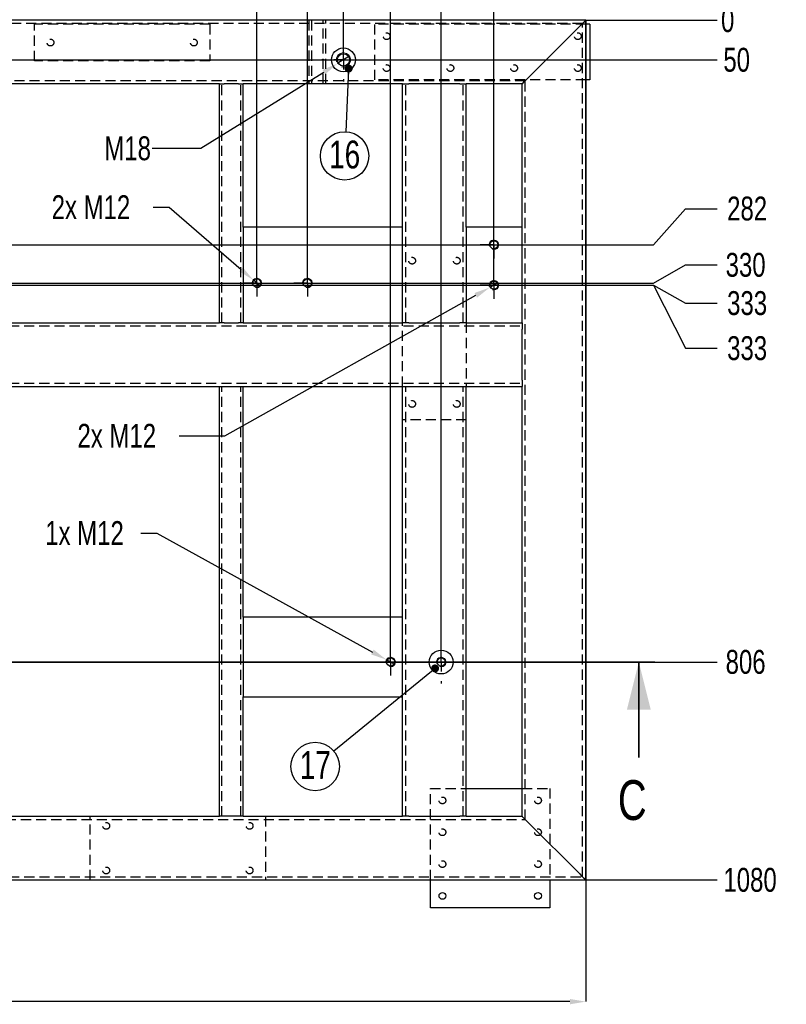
# Model space of a CAD drawing. Header units: millimetres. Extents: x 5 to 589, y 5 to 415.
# Tile 10 of 17: x 174 to 271, y 229 to 353. Entities that reach past the tile are written whole.
import ezdxf

# ---------------------------------------------------------------- set-up
doc = ezdxf.new("R2010")
doc.units = ezdxf.units.MM
doc.header["$PDSIZE"] = -1
doc.linetypes.add('CENTERX2', pattern=[20.32, 12.7, -2.54, 2.54, -2.54])
doc.linetypes.add('HIDDEN', pattern=[1.905, 1.27, -0.635])
for name, color, linetype in [('COTES', 1, 'Continuous'), ('NOTES', 6, 'Continuous'), ('TRAIT-FINS', 9, 'Continuous'), ('TRAIT-MIXTES', 3, 'CENTERX2'), ('TRAIT-TIRET', 2, 'HIDDEN')]:
    doc.layers.add(name, color=color, linetype=linetype)
doc.layers.add('TRAIT-FORT', color=4, linetype='Continuous', lineweight=25)
doc.styles.add('SLDTEXTSTYLE2', font='TXT', dxfattribs={"width": 0.75})
doc.dimstyles.new('SLDDIMSTYLE0', dxfattribs={"dimtxt": 3, "dimasz": 0.333333, "dimexe": 0, "dimexo": 0.0625, "dimgap": 0.75, "dimtad": 0, "dimtih": 1, "dimtoh": 1, "dimdec": 0, "dimlfac": 10, "dimrnd": 1e-09, "dimdsep": 46, "dimtxsty": 'SLDTEXTSTYLE2', "dimblk1": 'ORIGIN', "dimblk2": 'ORIGIN', "dimsah": 1, "dimcen": 0.09, "dimadec": 0, "dimazin": 2, "dimtfac": 1, "dimtdec": 0, "dimtofl": 0, "dimtmove": 0, "dimatfit": 3, "dimldrblk": 'ORIGIN', "dimfxl": 1, "dimfrac": 2, "dimtolj": 1, "dimtzin": 12, "dimarcsym": 0})
doc.dimstyles.new('SLDDIMSTYLE1', dxfattribs={"dimtxt": 3, "dimasz": 2, "dimexe": 0, "dimexo": 0.0625, "dimgap": 0.75, "dimtad": 0, "dimtih": 1, "dimtoh": 1, "dimdec": 0, "dimlfac": 10, "dimrnd": 1e-09, "dimzin": 12, "dimdsep": 46, "dimtxsty": 'SLDTEXTSTYLE2', "dimsah": 1, "dimcen": 0.09, "dimadec": 0, "dimazin": 3, "dimtfac": 1, "dimtdec": 0, "dimtofl": 0, "dimtmove": 0, "dimatfit": 3, "dimfxl": 1, "dimfrac": 2, "dimtolj": 1, "dimtzin": 12, "dimarcsym": 0})
doc.dimstyles.new('SLDDIMSTYLE2', dxfattribs={"dimtxt": 3, "dimasz": 2, "dimexe": 0, "dimexo": 0.0625, "dimgap": 0.75, "dimtad": 1, "dimdec": 0, "dimlfac": 10, "dimrnd": 1e-09, "dimzin": 12, "dimdsep": 46, "dimtxsty": 'SLDTEXTSTYLE2', "dimsah": 1, "dimcen": 0.09, "dimadec": 0, "dimazin": 3, "dimtfac": 1, "dimtdec": 0, "dimtofl": 0, "dimtmove": 0, "dimatfit": 3, "dimfxl": 1, "dimfrac": 2, "dimtolj": 1, "dimtzin": 12, "dimarcsym": 0})
doc.dimstyles.new('SLDDIMSTYLE4', dxfattribs={"dimtxt": 3, "dimasz": 2, "dimexe": 0, "dimexo": 0.0625, "dimgap": 0.75, "dimtad": 0, "dimtih": 1, "dimtoh": 1, "dimdec": 0, "dimlfac": 10, "dimrnd": 1e-09, "dimzin": 12, "dimdsep": 46, "dimtxsty": 'SLDTEXTSTYLE2', "dimblk1": 'NONE', "dimsah": 1, "dimcen": 0, "dimadec": 0, "dimazin": 3, "dimtfac": 1, "dimtdec": 0, "dimtmove": 0, "dimatfit": 3, "dimldrblk": 'NONE', "dimfxl": 1, "dimfrac": 2, "dimtolj": 1, "dimtzin": 12, "dimarcsym": 0})
doc.dimstyles.new('SLDDIMSTYLE5', dxfattribs={"dimtxt": 0.18, "dimasz": 1, "dimexe": 0, "dimexo": 0.0625, "dimgap": 0, "dimtad": 0, "dimtih": 1, "dimtoh": 1, "dimdec": 0, "dimrnd": 1e-09, "dimzin": 0, "dimdsep": 46, "dimtxsty": 'Standard', "dimblk1": 'DOT', "dimblk2": 'DOT', "dimsah": 1, "dimcen": 0.09, "dimadec": 0, "dimazin": 0, "dimtfac": 1, "dimtdec": 0, "dimtofl": 0, "dimtmove": 0, "dimatfit": 3, "dimldrblk": 'DOT', "dimfxl": 1, "dimfrac": 2, "dimtolj": 1, "dimtzin": 0, "dimarcsym": 0})

# ---------------------------------------------------------------- blocks, each defined once
blk = doc.blocks.new('_D_7')
at = {"layer": 'COTES', "color": 0, "lineweight": -2, "transparency": 16777216}
blk.add_line((204.11, 320.02), (204.11, 363.8), dxfattribs=at)
at = {"layer": 'Defpoints', "color": 0, "transparency": 16777216}
for p in [(204.11, 363.8), (56.41, 352.97), (204.11, 319.96)]:
    blk.add_point(p, dxfattribs=at)
at = {"layer": 'COTES', "color": 0, "transparency": 16777216, "insert": (204.11, 368.3), "char_height": 3, "attachment_point": 5, "rotation": 90, "style": 'SLDTEXTSTYLE2'}
blk.add_mtext('\\A1;1477', dxfattribs=at)
blk = doc.blocks.new('_D_8')
at = {"layer": 'COTES', "color": 0, "lineweight": -2, "transparency": 16777216}
for p, q in [((210.32, 359.8), (210.32, 363.8)), ((210.46, 355.8), (210.32, 359.8)), ((210.46, 320.02), (210.46, 355.8))]:
    blk.add_line(p, q, dxfattribs=at)
at = {"layer": 'Defpoints', "color": 0, "transparency": 16777216}
for p in [(210.32, 363.8), (56.41, 352.97), (210.46, 319.96)]:
    blk.add_point(p, dxfattribs=at)
at = {"layer": 'COTES', "color": 0, "transparency": 16777216, "insert": (210.32, 367.92), "char_height": 3, "attachment_point": 5, "rotation": 90, "style": 'SLDTEXTSTYLE2'}
blk.add_mtext('\\A1;1541', dxfattribs=at)
blk = doc.blocks.new('_D_9')
at = {"layer": 'COTES', "color": 0, "lineweight": -2, "transparency": 16777216}
for p, q in [((215.13, 359.8), (215.13, 363.8)), ((214.98, 355.8), (215.13, 359.8)), ((214.98, 348.06), (214.98, 355.8))]:
    blk.add_line(p, q, dxfattribs=at)
at = {"layer": 'Defpoints', "color": 0, "transparency": 16777216}
for p in [(215.13, 363.8), (56.41, 352.97), (214.98, 347.99)]:
    blk.add_point(p, dxfattribs=at)
at = {"layer": 'COTES', "color": 0, "transparency": 16777216, "insert": (215.13, 368.3), "char_height": 3, "attachment_point": 5, "rotation": 90, "style": 'SLDTEXTSTYLE2'}
blk.add_mtext('\\A1;1586', dxfattribs=at)
blk = doc.blocks.new('_D_10')
at = {"layer": 'COTES', "color": 0, "lineweight": -2, "transparency": 16777216}
blk.add_line((220.91, 272.41), (220.91, 363.8), dxfattribs=at)
at = {"layer": 'Defpoints', "color": 0, "transparency": 16777216}
for p in [(220.91, 363.8), (56.41, 352.97), (220.91, 272.35)]:
    blk.add_point(p, dxfattribs=at)
at = {"layer": 'COTES', "color": 0, "transparency": 16777216, "insert": (220.91, 368.3), "char_height": 3, "attachment_point": 5, "rotation": 90, "style": 'SLDTEXTSTYLE2'}
blk.add_mtext('\\A1;1645', dxfattribs=at)
blk = doc.blocks.new('_D_11')
at = {"layer": 'COTES', "color": 0, "lineweight": -2, "transparency": 16777216}
blk.add_line((227.26, 272.41), (227.26, 363.8), dxfattribs=at)
at = {"layer": 'Defpoints', "color": 0, "transparency": 16777216}
for p in [(227.26, 363.8), (56.41, 352.97), (227.26, 272.35)]:
    blk.add_point(p, dxfattribs=at)
at = {"layer": 'COTES', "color": 0, "transparency": 16777216, "insert": (227.26, 368.11), "char_height": 3, "attachment_point": 5, "rotation": 90, "style": 'SLDTEXTSTYLE2'}
blk.add_mtext('\\A1;1708', dxfattribs=at)
blk = doc.blocks.new('_D_12')
at = {"layer": 'COTES', "color": 0, "lineweight": -2, "transparency": 16777216}
blk.add_line((233.87, 319.75), (233.87, 363.8), dxfattribs=at)
at = {"layer": 'Defpoints', "color": 0, "transparency": 16777216}
for p in [(233.87, 363.8), (56.41, 352.97), (233.87, 319.69)]:
    blk.add_point(p, dxfattribs=at)
at = {"layer": 'COTES', "color": 0, "transparency": 16777216, "insert": (233.87, 368.3), "char_height": 3, "attachment_point": 5, "rotation": 90, "style": 'SLDTEXTSTYLE2'}
blk.add_mtext('\\A1;1775', dxfattribs=at)
blk = doc.blocks.new('_D_13')
at = {"layer": 'COTES', "color": 0, "lineweight": -2, "transparency": 16777216}
blk.add_line((245.47, 352.97), (261.91, 352.97), dxfattribs=at)
at = {"layer": 'Defpoints', "color": 0, "transparency": 16777216}
for p in [(245.41, 352.97), (245.41, 352.97), (261.91, 352.97)]:
    blk.add_point(p, dxfattribs=at)
at = {"layer": 'COTES', "color": 0, "transparency": 16777216, "insert": (263.22, 352.97), "char_height": 3, "attachment_point": 5, "style": 'SLDTEXTSTYLE2'}
blk.add_mtext('\\A1;0', dxfattribs=at)
blk = doc.blocks.new('_Origin')
at = {"color": 0, "linetype": 'ByBlock', "lineweight": -2}
blk.add_line((0, 0), (-1, 0), dxfattribs=at)
blk.add_circle((0, 0), 0.5, dxfattribs=at)
blk = doc.blocks.new('_D_14')
at = {"layer": 'COTES', "color": 0, "lineweight": -2, "transparency": 16777216}
blk.add_line((84.59, 347.99), (261.91, 347.99), dxfattribs=at)
at = {"layer": 'Defpoints', "color": 0, "transparency": 16777216}
for p in [(245.41, 352.97), (84.53, 347.99), (261.91, 347.99)]:
    blk.add_point(p, dxfattribs=at)
at = {"layer": 'COTES', "color": 0, "transparency": 16777216, "insert": (264.35, 347.99), "char_height": 3, "attachment_point": 5, "style": 'SLDTEXTSTYLE2'}
blk.add_mtext('\\A1;50', dxfattribs=at)
blk = doc.blocks.new('_D_15')
at = {"layer": 'COTES', "color": 0, "lineweight": -2, "transparency": 16777216}
for p, q in [((253.91, 324.76), (257.91, 329.3)), ((257.91, 329.3), (261.91, 329.3)), ((67.22, 324.76), (253.91, 324.76))]:
    blk.add_line(p, q, dxfattribs=at)
at = {"layer": 'Defpoints', "color": 0, "transparency": 16777216}
for p in [(245.41, 352.97), (261.91, 329.3), (67.16, 324.76)]:
    blk.add_point(p, dxfattribs=at)
at = {"layer": 'COTES', "color": 0, "transparency": 16777216, "insert": (265.66, 329.3), "char_height": 3, "attachment_point": 5, "style": 'SLDTEXTSTYLE2'}
blk.add_mtext('\\A1;282', dxfattribs=at)
blk = doc.blocks.new('_D_16')
at = {"layer": 'COTES', "color": 0, "lineweight": -2, "transparency": 16777216}
for p, q in [((253.91, 319.96), (257.91, 322.23)), ((257.91, 322.23), (261.91, 322.23)), ((90.6, 319.96), (253.91, 319.96))]:
    blk.add_line(p, q, dxfattribs=at)
at = {"layer": 'Defpoints', "color": 0, "transparency": 16777216}
for p in [(245.41, 352.97), (261.91, 322.23), (90.54, 319.96)]:
    blk.add_point(p, dxfattribs=at)
at = {"layer": 'COTES', "color": 0, "transparency": 16777216, "insert": (265.47, 322.23), "char_height": 3, "attachment_point": 5, "style": 'SLDTEXTSTYLE2'}
blk.add_mtext('\\A1;330', dxfattribs=at)
blk = doc.blocks.new('_D_17')
at = {"layer": 'COTES', "color": 0, "lineweight": -2, "transparency": 16777216}
for p, q in [((235.64, 319.69), (253.91, 319.69)), ((253.91, 319.69), (257.91, 317.42)), ((257.91, 317.42), (261.91, 317.42))]:
    blk.add_line(p, q, dxfattribs=at)
at = {"layer": 'Defpoints', "color": 0, "transparency": 16777216}
for p in [(245.41, 352.97), (235.58, 319.69), (261.91, 317.42)]:
    blk.add_point(p, dxfattribs=at)
at = {"layer": 'COTES', "color": 0, "transparency": 16777216, "insert": (265.66, 317.42), "char_height": 3, "attachment_point": 5, "style": 'SLDTEXTSTYLE2'}
blk.add_mtext('\\A1;333', dxfattribs=at)
blk = doc.blocks.new('_D_18')
at = {"layer": 'COTES', "color": 0, "lineweight": -2, "transparency": 16777216}
for p, q in [((67.22, 319.68), (253.91, 319.68)), ((253.91, 319.68), (257.91, 311.76)), ((257.91, 311.76), (261.91, 311.76))]:
    blk.add_line(p, q, dxfattribs=at)
at = {"layer": 'Defpoints', "color": 0, "transparency": 16777216}
for p in [(245.41, 352.97), (67.16, 319.68), (261.91, 311.76)]:
    blk.add_point(p, dxfattribs=at)
at = {"layer": 'COTES', "color": 0, "transparency": 16777216, "insert": (265.66, 311.76), "char_height": 3, "attachment_point": 5, "style": 'SLDTEXTSTYLE2'}
blk.add_mtext('\\A1;333', dxfattribs=at)
blk = doc.blocks.new('_D_19')
at = {"layer": 'COTES', "color": 0, "lineweight": -2, "transparency": 16777216}
blk.add_line((254.13, 272.35), (261.91, 272.35), dxfattribs=at)
at = {"layer": 'Defpoints', "color": 0, "transparency": 16777216}
for p in [(245.41, 352.97), (254.07, 272.35), (261.91, 272.35)]:
    blk.add_point(p, dxfattribs=at)
at = {"layer": 'COTES', "color": 0, "transparency": 16777216, "insert": (265.47, 272.35), "char_height": 3, "attachment_point": 5, "style": 'SLDTEXTSTYLE2'}
blk.add_mtext('\\A1;806', dxfattribs=at)
blk = doc.blocks.new('_D_20')
at = {"layer": 'COTES', "color": 0, "lineweight": -2, "transparency": 16777216}
blk.add_line((245.47, 244.97), (261.91, 244.97), dxfattribs=at)
at = {"layer": 'Defpoints', "color": 0, "transparency": 16777216}
for p in [(245.41, 352.97), (245.41, 244.97), (261.91, 244.97)]:
    blk.add_point(p, dxfattribs=at)
at = {"layer": 'COTES', "color": 0, "transparency": 16777216, "insert": (266.03, 244.97), "char_height": 3, "attachment_point": 5, "style": 'SLDTEXTSTYLE2'}
blk.add_mtext('\\A1;1080', dxfattribs=at)
blk = doc.blocks.new('_D_21')
at = {"layer": 'COTES', "color": 0, "lineweight": -2, "transparency": 16777216}
for p, q in [((56.41, 352.91), (56.41, 229.69)), ((245.41, 352.91), (245.41, 229.69)), ((243.41, 229.69), (58.41, 229.69))]:
    blk.add_line(p, q, dxfattribs=at)
at = {"layer": 'COTES', "color": 0, "transparency": 16777216}
for points in [[(58.41, 230.02), (58.41, 229.35), (56.41, 229.69)], [(243.41, 230.02), (243.41, 229.35), (245.41, 229.69)]]:
    blk.add_solid(points, dxfattribs=at)
at = {"layer": 'Defpoints', "color": 0, "transparency": 16777216}
for p in [(56.41, 352.97), (245.41, 352.97), (56.41, 229.69)]:
    blk.add_point(p, dxfattribs=at)
at = {"layer": 'COTES', "color": 0, "transparency": 16777216, "insert": (150.91, 233.44), "char_height": 3, "attachment_point": 2, "style": 'SLDTEXTSTYLE2'}
blk.add_mtext('\\A1;1890', dxfattribs=at)
blk = doc.blocks.new('_D_27')
at = {"layer": 'COTES', "color": 0, "lineweight": -2, "transparency": 16777216}
for p, q in [((191.11, 329.49), (193.11, 329.49)), ((193.11, 329.49), (202.15, 321.66)), ((204.57, 319.57), (203.66, 320.35))]:
    blk.add_line(p, q, dxfattribs=at)
at = {"layer": 'COTES', "color": 0, "transparency": 16777216}
blk.add_solid([(202.37, 321.91), (201.93, 321.41), (203.66, 320.35)], dxfattribs=at)
at = {"layer": 'Defpoints', "color": 0, "transparency": 16777216}
for p in [(203.66, 320.35), (204.57, 319.57)]:
    blk.add_point(p, dxfattribs=at)
at = {"layer": 'COTES', "color": 0, "transparency": 16777216, "insert": (178.36, 330.99), "char_height": 3, "attachment_point": 1, "style": 'SLDTEXTSTYLE2'}
blk.add_mtext('\\A1;2x M12', dxfattribs=at)
blk = doc.blocks.new('_None')
blk = doc.blocks.new('_D_28')
at = {"layer": 'COTES', "color": 0, "lineweight": -2, "transparency": 16777216}
for p, q in [((234.39, 319.98), (233.35, 319.4)), ((200.11, 300.77), (231.6, 318.42)), ((194.35, 300.77), (200.11, 300.77))]:
    blk.add_line(p, q, dxfattribs=at)
at = {"layer": 'COTES', "color": 0, "transparency": 16777216}
blk.add_solid([(231.44, 318.71), (231.76, 318.13), (233.35, 319.4)], dxfattribs=at)
at = {"layer": 'Defpoints', "color": 0, "transparency": 16777216}
for p in [(233.35, 319.4), (234.39, 319.98)]:
    blk.add_point(p, dxfattribs=at)
at = {"layer": 'COTES', "color": 0, "transparency": 16777216, "insert": (181.6, 302.27), "char_height": 3, "attachment_point": 1, "style": 'SLDTEXTSTYLE2'}
blk.add_mtext('\\A1;2x M12', dxfattribs=at)
blk = doc.blocks.new('_D_29')
at = {"layer": 'COTES', "color": 0, "lineweight": -2, "transparency": 16777216}
for p, q in [((189.55, 288.55), (191.55, 288.55)), ((191.55, 288.55), (218.63, 273.6)), ((221.43, 272.06), (220.38, 272.64))]:
    blk.add_line(p, q, dxfattribs=at)
at = {"layer": 'COTES', "color": 0, "transparency": 16777216}
blk.add_solid([(218.79, 273.9), (218.47, 273.31), (220.38, 272.64)], dxfattribs=at)
at = {"layer": 'Defpoints', "color": 0, "transparency": 16777216}
for p in [(220.38, 272.64), (221.43, 272.06)]:
    blk.add_point(p, dxfattribs=at)
at = {"layer": 'COTES', "color": 0, "transparency": 16777216, "insert": (177.55, 290.05), "char_height": 3, "attachment_point": 1, "style": 'SLDTEXTSTYLE2'}
blk.add_mtext('\\A1;1x M12', dxfattribs=at)
blk = doc.blocks.new('_D_34')
at = {"layer": 'COTES', "color": 0, "lineweight": -2, "transparency": 16777216}
for p, q in [((215.75, 348.47), (214.22, 347.52)), ((197.08, 336.89), (212.52, 346.47)), ((190.97, 336.89), (197.08, 336.89))]:
    blk.add_line(p, q, dxfattribs=at)
at = {"layer": 'COTES', "color": 0, "transparency": 16777216}
blk.add_solid([(212.34, 346.75), (212.69, 346.18), (214.22, 347.52)], dxfattribs=at)
at = {"layer": 'Defpoints', "color": 0, "transparency": 16777216}
for p in [(215.75, 348.47), (214.22, 347.52)]:
    blk.add_point(p, dxfattribs=at)
at = {"layer": 'COTES', "color": 0, "transparency": 16777216, "insert": (184.97, 338.39), "char_height": 3, "attachment_point": 1, "style": 'SLDTEXTSTYLE2'}
blk.add_mtext('\\A1;M18', dxfattribs=at)
blk = doc.blocks.new('SW_NOTE_3')
at = {"layer": 'NOTES', "color": 0}
blk.add_circle((-2.35, -1.92), 3.04, dxfattribs=at)
at = {"layer": 'NOTES', "color": 0, "insert": (-2.34, 0.01), "char_height": 3.5, "attachment_point": 2, "style": 'SLDTEXTSTYLE2'}
blk.add_mtext('17', dxfattribs=at)
blk = doc.blocks.new('_Dot')
at = {"color": 0, "linetype": 'ByBlock', "lineweight": -2}
blk.add_line((-0.5, 0), (-1, 0), dxfattribs=at)
at = {"color": 0, "linetype": 'ByBlock', "const_width": 0.5}
blk.add_lwpolyline([(-0.25, 0, 1), (0.25, 0, 1)], format="xyb", close=True, dxfattribs=at)
blk = doc.blocks.new('SW_NOTE_4')
at = {"layer": 'NOTES', "color": 0}
blk.add_circle((-0.14, -3.03), 3.04, dxfattribs=at)
at = {"layer": 'NOTES', "color": 0, "insert": (-0.13, -1.1), "char_height": 3.5, "attachment_point": 2, "style": 'SLDTEXTSTYLE2'}
blk.add_mtext('16', dxfattribs=at)
blk = doc.blocks.new('SW_CENTERMARKSYMBOL_5')
at = {"layer": 'TRAIT-MIXTES', "color": 0}
for p, q in [((0, 2.4), (0, 2.7)), ((-2.4, 0), (-2.7, 0)), ((0, 0), (-1.2, 0)), ((0, 0), (0, 1.2)), ((0, 0), (0, -1.2)), ((0, 0), (1.2, 0)), ((2.4, 0), (2.7, 0)), ((0, -2.4), (0, -2.7))]:
    blk.add_line(p, q, dxfattribs=at)
blk = doc.blocks.new('SW_CENTERMARKSYMBOL_6')
at = {"layer": 'TRAIT-MIXTES', "color": 0}
for p, q in [((0, 1.2), (0, 1.71)), ((-1.2, 0), (-1.71, 0)), ((0, 0), (-1.2, 0)), ((0, 0), (0, 1.2)), ((0, 0), (0, -1.2)), ((0, 0), (1.2, 0)), ((1.2, 0), (1.71, 0)), ((0, -1.2), (0, -1.71))]:
    blk.add_line(p, q, dxfattribs=at)
blk = doc.blocks.new('SW_CENTERMARKSYMBOL_7')
at = {"layer": 'TRAIT-MIXTES', "color": 0}
for p, q in [((0, 1.2), (0, 1.71)), ((-1.2, 0), (-1.71, 0)), ((0, 0), (-1.2, 0)), ((0, 0), (0, 1.2)), ((0, 0), (0, -1.2)), ((0, 0), (1.2, 0)), ((1.2, 0), (1.71, 0)), ((0, -1.2), (0, -1.71))]:
    blk.add_line(p, q, dxfattribs=at)
blk = doc.blocks.new('SW_CENTERMARKSYMBOL_8')
at = {"layer": 'TRAIT-MIXTES', "color": 0}
for p, q in [((0, 1.2), (0, 1.71)), ((-1.2, 0), (-1.71, 0)), ((0, 0), (-1.2, 0)), ((0, 0), (0, 1.2)), ((0, 0), (0, -1.2)), ((0, 0), (1.2, 0)), ((1.2, 0), (1.71, 0)), ((0, -1.2), (0, -1.71))]:
    blk.add_line(p, q, dxfattribs=at)
blk = doc.blocks.new('SW_CENTERMARKSYMBOL_9')
at = {"layer": 'TRAIT-MIXTES', "color": 0}
for p, q in [((0, 1.2), (0, 1.71)), ((-1.2, 0), (-1.71, 0)), ((0, 0), (-1.2, 0)), ((0, 0), (0, 1.2)), ((0, 0), (0, -1.2)), ((0, 0), (1.2, 0)), ((1.2, 0), (1.71, 0)), ((0, -1.2), (0, -1.71))]:
    blk.add_line(p, q, dxfattribs=at)
blk = doc.blocks.new('SW_CENTERMARKSYMBOL_10')
at = {"layer": 'TRAIT-MIXTES', "color": 0}
for p, q in [((0, 2.4), (0, 2.7)), ((-2.4, 0), (-2.7, 0)), ((0, 0), (-1.2, 0)), ((0, 0), (0, 1.2)), ((0, 0), (0, -1.2)), ((0, 0), (1.2, 0)), ((2.4, 0), (2.7, 0)), ((0, -2.4), (0, -2.7))]:
    blk.add_line(p, q, dxfattribs=at)
blk = doc.blocks.new('SW_CENTERMARKSYMBOL_11')
at = {"layer": 'TRAIT-MIXTES', "color": 0}
for p, q in [((0, 1.2), (0, 1.71)), ((-1.2, 0), (-1.71, 0)), ((0, 0), (-1.2, 0)), ((0, 0), (0, 1.2)), ((0, 0), (0, -1.2)), ((0, 0), (1.2, 0)), ((1.2, 0), (1.71, 0)), ((0, -1.2), (0, -1.71))]:
    blk.add_line(p, q, dxfattribs=at)

msp = doc.modelspace()

# ---------------------------------------------------------------- linework, layer by layer
at = {"lineweight": 35}
for p, q in [((254.07, 272.35), (28.07, 272.35)), ((252.07, 260.35), (252.07, 272.35))]:
    msp.add_line(p, q, dxfattribs=at)
at = {"lineweight": 18}
for centre in [(220.91, 272.35), (227.26, 272.35)]:
    msp.add_arc(centre, 0.6, 255, 195, dxfattribs=at)
at = {"lineweight": 35}
msp.add_solid([(252.07, 272.35), (250.57, 266.35), (253.57, 266.35)], dxfattribs=at)
at = {"layer": 'TRAIT-FINS', "lineweight": 18}
for centre, radius in [((214.98, 347.99), 0.9), ((233.87, 324.77), 0.6), ((204.11, 319.96), 0.6), ((210.46, 319.96), 0.6), ((233.87, 319.69), 0.6)]:
    msp.add_arc(centre, radius, 255, 195, dxfattribs=at)
at = {"layer": 'TRAIT-FORT', "lineweight": 25}
for p, q in [((245.41, 352.97), (56.41, 352.97)), ((245.41, 244.97), (245.41, 352.97)), ((244.61, 352.17), (238.21, 345.77)), ((245.91, 352.47), (245.41, 352.47)), ((245.91, 352.47), (245.91, 345.47)), ((245.91, 345.47), (245.41, 345.47)), ((199.41, 344.97), (169.41, 344.97)), ((199.41, 314.97), (199.41, 344.97)), ((199.41, 344.97), (200.01, 344.97)), ((201.81, 344.97), (200.01, 344.97)), ((201.81, 344.97), (202.41, 344.97)), ((222.41, 344.97), (202.41, 344.97)), ((202.41, 326.97), (202.41, 344.97)), ((222.41, 326.97), (222.41, 344.97)), ((222.41, 344.97), (223.21, 344.97)), ((229.61, 344.97), (223.21, 344.97)), ((229.61, 344.97), (230.41, 344.97)), ((237.41, 344.97), (230.41, 344.97)), ((230.41, 326.97), (230.41, 344.97)), ((237.41, 326.97), (237.41, 344.97)), ((202.41, 326.97), (202.41, 314.97)), ((222.41, 326.97), (202.41, 326.97)), ((222.41, 314.97), (222.41, 326.97)), ((230.41, 326.97), (230.41, 314.97)), ((237.41, 326.97), (230.41, 326.97)), ((237.41, 314.97), (237.41, 326.97)), ((169.41, 314.97), (199.41, 314.97)), ((200.01, 314.97), (199.41, 314.97)), ((200.01, 314.97), (201.81, 314.97)), ((202.41, 314.97), (201.81, 314.97)), ((202.41, 314.97), (222.41, 314.97)), ((223.21, 314.97), (222.41, 314.97)), ((223.21, 314.97), (229.61, 314.97)), ((230.41, 314.97), (229.61, 314.97)), ((230.41, 314.97), (237.41, 314.97)), ((237.41, 314.97), (237.41, 314.17)), ((237.41, 307.77), (237.41, 314.17)), ((169.41, 306.97), (199.41, 306.97)), ((199.41, 252.97), (199.41, 306.97)), ((199.41, 306.97), (200.01, 306.97)), ((200.01, 306.97), (201.81, 306.97)), ((201.81, 306.97), (202.41, 306.97)), ((202.41, 277.97), (202.41, 306.97)), ((202.41, 306.97), (222.41, 306.97)), ((222.41, 277.97), (222.41, 306.97)), ((222.41, 306.97), (223.21, 306.97)), ((223.21, 306.97), (229.61, 306.97)), ((229.61, 306.97), (230.41, 306.97)), ((230.41, 306.97), (237.41, 306.97)), ((230.41, 252.97), (230.41, 306.97)), ((237.41, 307.77), (237.41, 306.97)), ((237.41, 252.97), (237.41, 306.97)), ((202.41, 277.97), (202.41, 267.97)), ((222.41, 277.97), (202.41, 277.97)), ((222.41, 267.97), (222.41, 277.97)), ((202.41, 267.97), (222.41, 267.97)), ((202.41, 252.97), (202.41, 267.97)), ((222.41, 252.97), (222.41, 267.97)), ((230.41, 256.47), (237.41, 256.47)), ((169.41, 252.97), (199.41, 252.97)), ((200.01, 252.97), (199.41, 252.97)), ((201.81, 252.97), (200.01, 252.97)), ((202.41, 252.97), (201.81, 252.97)), ((202.41, 252.97), (222.41, 252.97)), ((223.21, 252.97), (222.41, 252.97)), ((223.21, 252.97), (229.61, 252.97)), ((230.41, 252.97), (229.61, 252.97)), ((230.41, 252.97), (237.41, 252.97)), ((244.61, 245.77), (238.21, 252.17)), ((77.71, 244.97), (245.41, 244.97)), ((225.91, 241.47), (225.91, 244.97)), ((240.91, 244.97), (240.91, 241.47)), ((240.91, 241.47), (225.91, 241.47))]:
    msp.add_line(p, q, dxfattribs=at)
at = {"layer": 'TRAIT-FORT', "lineweight": 25, "flags": 128}
for points in [[(245.41, 352.97), (245.4, 352.96), (245.36, 352.92), (245.3, 352.86), (245.22, 352.78), (245.12, 352.68), (245.01, 352.57), (244.88, 352.44), (244.75, 352.31), (244.61, 352.17)], [(244.61, 352.17), (244.76, 352.32), (244.91, 352.47), (245.05, 352.61), (245.17, 352.73), (245.27, 352.83), (245.35, 352.91), (245.39, 352.95), (245.41, 352.97)], [(238.21, 345.77), (238.05, 345.61), (237.9, 345.46), (237.76, 345.32), (237.64, 345.2), (237.54, 345.1), (237.47, 345.03), (237.42, 344.98), (237.41, 344.97)], [(238.21, 252.17), (238.05, 252.32), (237.9, 252.47), (237.76, 252.61), (237.64, 252.73), (237.54, 252.83), (237.47, 252.91), (237.42, 252.95), (237.41, 252.97)], [(237.41, 252.97), (237.42, 252.96), (237.46, 252.92), (237.52, 252.86), (237.6, 252.78), (237.69, 252.68), (237.81, 252.57), (237.94, 252.44), (238.07, 252.31), (238.21, 252.17)], [(244.61, 245.77), (244.76, 245.61), (244.91, 245.46), (245.05, 245.32), (245.17, 245.2), (245.27, 245.1), (245.35, 245.03), (245.39, 244.98), (245.41, 244.97)]]:
    msp.add_lwpolyline(points, dxfattribs=at)
at = {"layer": 'TRAIT-FORT', "lineweight": 25}
for centre, radius in [((214.98, 347.99), 1.5), ((214.98, 347.99), 0.775), ((233.87, 324.77), 0.51), ((204.11, 319.96), 0.51), ((210.46, 319.96), 0.51), ((233.87, 319.69), 0.51), ((227.26, 272.35), 1.5), ((220.91, 272.35), 0.51), ((227.26, 272.35), 0.51), ((227.41, 242.97), 0.425), ((239.41, 242.97), 0.425)]:
    msp.add_circle(centre, radius, dxfattribs=at)
for centre, start, end in [((280.09, 303.11), 134.4714, 135.5559), ((202.72, 203.11), 44.4441, 45.5286)]:
    msp.add_arc(centre, 59.79, start, end, dxfattribs=at)
at = {"layer": 'TRAIT-TIRET'}
for p, q in [((245.01, 352.57), (56.81, 352.57)), ((210.66, 352.97), (210.66, 352.57)), ((210.66, 352.97), (210.66, 344.97)), ((210.96, 352.97), (210.96, 344.97)), ((212.46, 344.97), (212.46, 352.97)), ((212.76, 352.57), (212.76, 352.97)), ((212.76, 344.97), (212.76, 352.97)), ((245.01, 245.37), (245.01, 352.57)), ((176.21, 347.87), (176.21, 352.47)), ((198.21, 352.47), (176.21, 352.47)), ((198.21, 352.47), (198.21, 347.87)), ((218.91, 345.47), (218.91, 352.47)), ((245.41, 352.47), (218.91, 352.47)), ((198.21, 347.87), (176.21, 347.87)), ((237.81, 345.37), (64.01, 345.37)), ((210.66, 345.37), (210.66, 344.97)), ((212.76, 344.97), (212.76, 345.37)), ((245.41, 345.47), (218.91, 345.47)), ((237.81, 252.57), (237.81, 345.37)), ((199.71, 314.97), (199.71, 344.97)), ((202.11, 314.97), (202.11, 344.97)), ((222.81, 314.97), (222.81, 344.97)), ((230.01, 314.97), (230.01, 344.97)), ((222.41, 324.77), (230.41, 324.77)), ((64.41, 314.57), (237.41, 314.57)), ((222.41, 306.97), (222.41, 314.97)), ((230.41, 314.97), (230.41, 306.97)), ((64.41, 307.37), (237.41, 307.37)), ((199.71, 252.97), (199.71, 306.97)), ((202.11, 252.97), (202.11, 306.97)), ((222.81, 252.97), (222.81, 306.97)), ((230.01, 252.97), (230.01, 306.97)), ((230.41, 302.77), (222.41, 302.77)), ((225.91, 244.97), (225.91, 256.47)), ((225.91, 256.47), (230.41, 256.47)), ((237.41, 256.47), (240.91, 256.47)), ((240.91, 256.47), (240.91, 244.97)), ((64.01, 252.57), (237.81, 252.57)), ((183.21, 244.97), (183.21, 252.97)), ((205.21, 252.97), (205.21, 244.97)), ((56.81, 245.37), (245.01, 245.37))]:
    msp.add_line(p, q, dxfattribs=at)
for centre in [(220.41, 350.97), (244.41, 350.97), (178.21, 350.17), (196.21, 350.17), (220.41, 346.97), (228.41, 346.97), (236.41, 346.97), (244.41, 346.97), (223.61, 322.77), (229.21, 322.77), (223.61, 304.77), (229.21, 304.77), (227.41, 254.97), (239.41, 254.97), (185.21, 251.77), (203.21, 251.77), (227.41, 250.97), (239.41, 250.97), (227.41, 246.97), (239.41, 246.97), (185.21, 246.17), (203.21, 246.17)]:
    msp.add_circle(centre, 0.425, dxfattribs=at)

# ---------------------------------------------------------------- block references
at = {"layer": 'NOTES'}
for name, p in [('SW_NOTE_4', (215.27, 338.96)), ('SW_NOTE_3', (213.79, 261.15))]:
    msp.add_blockref(name, p, dxfattribs=at)
at = {"layer": 'TRAIT-MIXTES'}
for name, p in [('SW_CENTERMARKSYMBOL_5', (214.98, 347.99)), ('SW_CENTERMARKSYMBOL_8', (233.87, 324.77)), ('SW_CENTERMARKSYMBOL_6', (204.11, 319.96)), ('SW_CENTERMARKSYMBOL_7', (210.46, 319.96)), ('SW_CENTERMARKSYMBOL_9', (233.87, 319.69)), ('SW_CENTERMARKSYMBOL_10', (227.26, 272.35)), ('SW_CENTERMARKSYMBOL_11', (220.91, 272.35))]:
    msp.add_blockref(name, p, dxfattribs=at)

# ---------------------------------------------------------------- texts
at = {"insert": (249.43, 257.51), "char_height": 5, "attachment_point": 1, "style": 'SLDTEXTSTYLE2'}
msp.add_mtext('C', dxfattribs=at)

# ---------------------------------------------------------------- dimensions: what is measured, and where the dimension line sits
at = {"layer": 'COTES'}
for feature_location, offset, dtype, origin, dimstyle, picture, middle in [((204.11, 319.96), (0, 43.83), 1, (56.41, 352.97), 'SLDDIMSTYLE1', '_D_7', (204.11, 368.3)), ((214.98, 347.99), (0.15, 15.8), 1, (56.41, 352.97), 'SLDDIMSTYLE1', '_D_9', (215.13, 368.3)), ((220.91, 272.35), (0, 91.45), 1, (56.41, 352.97), 'SLDDIMSTYLE1', '_D_10', (220.91, 368.3)), ((233.87, 319.69), (0, 44.1), 1, (56.41, 352.97), 'SLDDIMSTYLE1', '_D_12', (233.87, 368.3)), ((227.2567, 272.3484), (0, 91.4468), 1, (56.4085, 352.9687), 'SLDDIMSTYLE1', '_D_11', (227.2567, 368.1077)), ((210.4648, 319.9607), (-0.1459, 43.8345), 1, (56.4085, 352.9687), 'SLDDIMSTYLE1', '_D_8', (210.3189, 367.9202)), ((245.40849251, 352.96869132), (16.5, 0), 0, (245.40849251, 352.96869132), 'SLDDIMSTYLE0', '_D_13', (263.22099251, 352.96869132)), ((67.16, 324.76), (194.75, 4.54), 0, (245.41, 352.97), 'SLDDIMSTYLE1', '_D_15', (265.66, 329.3)), ((67.16, 319.68), (194.75, -7.91), 0, (245.41, 352.97), 'SLDDIMSTYLE1', '_D_18', (265.66, 311.76)), ((84.53, 347.99), (177.38, 0), 0, (245.41, 352.97), 'SLDDIMSTYLE1', '_D_14', (264.35, 347.99)), ((90.54, 319.96), (171.37, 2.27), 0, (245.41, 352.97), 'SLDDIMSTYLE1', '_D_16', (265.47, 322.23)), ((235.58, 319.69), (26.33, -2.27), 0, (245.41, 352.97), 'SLDDIMSTYLE1', '_D_17', (265.66, 317.42)), ((254.07, 272.35), (7.84, 0), 0, (245.41, 352.97), 'SLDDIMSTYLE1', '_D_19', (265.47, 272.35)), ((245.41, 244.97), (16.5, 0), 0, (245.41, 352.97), 'SLDDIMSTYLE1', '_D_20', (266.03, 244.97))]:
    dim = msp.add_ordinate_dim(feature_location=feature_location, offset=offset, dtype=dtype, origin=origin, dimstyle=dimstyle, dxfattribs=at)
    dim.commit()
    dim.dimension.update_dxf_attribs({"geometry": picture, "text_midpoint": middle})
dim = msp.add_linear_dim(base=(56.41, 229.69), p1=(245.41, 352.97), p2=(56.41, 352.97), dimstyle='SLDDIMSTYLE2', dxfattribs=at)
dim.commit()
dim.dimension.update_dxf_attribs({"geometry": '_D_21', "text_midpoint": (150.91, 229.69), "dimtype": 160})
for p1, p2, text, picture, middle in [((215.75, 348.47), (214.22, 347.52), 'M18', '_D_34', (187.6, 336.89)), ((204.57, 319.57), (203.66, 320.35), '2x M12', '_D_27', (184.36, 329.49)), ((234.39, 319.98), (233.35, 319.4), '2x M12', '_D_28', (187.6, 300.77)), ((221.43, 272.06), (220.38, 272.64), '1x M12', '_D_29', (183.17, 288.55))]:
    dim = msp.add_diameter_dim_2p(p1=p1, p2=p2, text=text, dimstyle='SLDDIMSTYLE4', override={"dimpost": '<>'}, dxfattribs=at)
    dim.commit()
    dim.dimension.update_dxf_attribs({"geometry": picture, "text_midpoint": middle, "dimtype": 163})

# ---------------------------------------------------------------- leaders
at = {"layer": 'NOTES'}
for points in [[(215.64, 346.9), (215.27, 338.96)], [(226.49, 271.55), (213.79, 261.15)]]:
    msp.add_leader(points, dimstyle='SLDDIMSTYLE5', dxfattribs=at)

doc.saveas('drawing.dxf')
